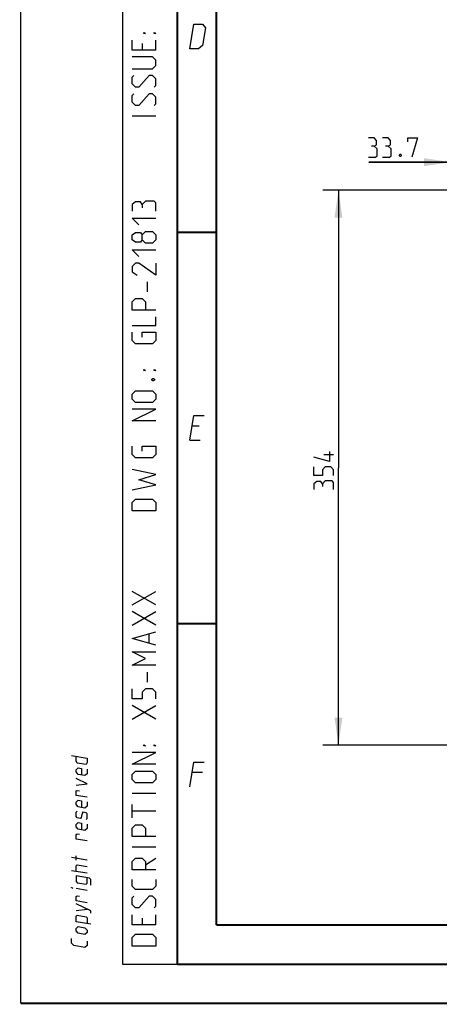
# Model space of a CAD drawing. Header units: millimetres. Extents: x 0 to 420, y 0 to 297.
# Tile 1 of 150: x 0 to 53, y 0 to 126. Entities that reach past the tile are written whole.
import ezdxf

# ---------------------------------------------------------------- set-up
doc = ezdxf.new("R2010")
doc.units = ezdxf.units.MM
doc.header["$LTSCALE"] = 23.1
doc.layers.get('0').update_dxf_attribs({"linetype": 'CONTINUOUS'})
doc.layers.add('DIM_PILOTEES', color=7, linetype='CONTINUOUS')
doc.styles.get("Standard").update_dxf_attribs({"font": 'txt', "width": 0.7})
doc.dimstyles.new('DIMSTYLE_4', dxfattribs={"dimtxt": 2.5, "dimasz": 3.5, "dimexe": 2, "dimexo": 0, "dimtad": 1, "dimdec": 0, "dimlfac": 5, "dimdsep": 46, "dimtxsty": 'Standard', "dimblk": '_FILLED', "dimblk1": '_FILLED', "dimblk2": '_FILLED', "dimcen": 0, "dimazin": 2, "dimtp": 0.5, "dimtm": 0.5, "dimtfac": 1, "dimtdec": 0, "dimtofl": 0, "dimtmove": 0, "dimatfit": 3, "dimldrblk": '_FILLED', "dimfxl": 0, "dimtolj": 1, "dimarcsym": 0})
doc.dimstyles.new('DIMSTYLE_5', dxfattribs={"dimtxt": 2.5, "dimasz": 3.5, "dimexe": 2, "dimexo": 0, "dimtad": 1, "dimdec": 1, "dimlfac": 5, "dimdsep": 46, "dimtxsty": 'Standard', "dimblk": '_FILLED', "dimblk1": '_FILLED', "dimblk2": '_FILLED', "dimcen": 0, "dimazin": 2, "dimtp": 0.3, "dimtm": 0.3, "dimtfac": 1, "dimtdec": 1, "dimtofl": 0, "dimtmove": 0, "dimatfit": 3, "dimldrblk": '_FILLED', "dimfxl": 0, "dimtolj": 1, "dimarcsym": 0})

# ---------------------------------------------------------------- blocks, each defined once
blk = doc.blocks.new('_FILLED')
at = {"color": 0, "linetype": 'ByBlock'}
blk.add_solid([(0, 0), (-1, 0.143), (-1, -0.143)], dxfattribs=at)
blk = doc.blocks.new('*D5')
at = {"layer": 'DIM_PILOTEES', "color": 2, "linetype": 'Continuous'}
for p, q in [((103.56, 103.86), (38.59, 103.86)), ((40.59, 103.86), (40.59, 68.42)), ((40.59, 32.99), (40.59, 68.42)), ((103.56, 32.99), (38.59, 32.99))]:
    blk.add_line(p, q, dxfattribs=at)
at = {"layer": 'DIM_PILOTEES', "color": 2, "linetype": 'Continuous', "xscale": 3.5, "yscale": 3.5, "zscale": 3.5}
for p, rotation in [((40.59, 103.86), 90), ((40.59, 32.99), 270)]:
    blk.add_blockref('_FILLED', p, dxfattribs=dict(at, rotation=rotation))
at = {"layer": 'DIM_PILOTEES', "color": 2, "linetype": 'Continuous', "insert": (37.47, 68.42), "char_height": 2.5, "width": 8.3036, "attachment_point": 2, "rotation": 90, "line_spacing_factor": 0.9}
blk.add_mtext('{\\ftxt;\\W0.0001;\\H0.0001;\\~}{\\ftxt;\\W2.2142857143;\\H2.5; }{\\ftxt;\\W0.0001;\\H0.0001;\\~}', dxfattribs=at)
blk = doc.blocks.new('*D7')
at = {"layer": 'DIM_PILOTEES', "color": 2, "linetype": 'Continuous'}
for p, q in [((55.02, 68.42), (55.02, 109.45)), ((61.76, 82.6), (61.76, 109.45)), ((55.02, 107.45), (44.45, 107.45)), ((44.45, 107.45), (58.39, 107.45)), ((69.26, 107.45), (58.39, 107.45)), ((61.76, 107.45), (69.26, 107.45))]:
    blk.add_line(p, q, dxfattribs=at)
at = {"layer": 'DIM_PILOTEES', "color": 2, "linetype": 'Continuous', "xscale": 3.5, "yscale": 3.5, "zscale": 3.5}
blk.add_blockref('_FILLED', (55.02, 107.45), dxfattribs=at)
at = {"layer": 'DIM_PILOTEES', "color": 2, "linetype": 'Continuous', "xscale": 3.5, "yscale": 3.5, "zscale": 3.5, "rotation": 180}
blk.add_blockref('_FILLED', (61.76, 107.45), dxfattribs=at)
at = {"layer": 'DIM_PILOTEES', "color": 2, "linetype": 'Continuous', "insert": (51.41, 110.58), "char_height": 2.5, "width": 10.4464, "attachment_point": 3, "line_spacing_factor": 0.9}
blk.add_mtext('{\\ftxt;\\W0.0001;\\H0.0001;\\~}{\\ftxt;\\W2.7857142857;\\H2.5; }{\\ftxt;\\W0.0001;\\H0.0001;\\~}', dxfattribs=at)

msp = doc.modelspace()

# ---------------------------------------------------------------- linework, layer by layer
at = {"color": 7, "linetype": 'Continuous'}
for p, q in [((0, 0), (0, 297)), ((409.86, 10.0737), (25.007, 10.0134)), ((25, 9.9999), (25, 10))]:
    msp.add_line(p, q, dxfattribs=at)
at = {"color": 2, "linetype": 'Continuous'}
for p, q in [((13, 292), (13, 5)), ((20, 292), (20, 5)), ((15.5357, 122.6071), (15.5357, 121.75)), ((17.25, 121.75), (17.25, 123.0357)), ((17.25, 113.3214), (14.25, 113.3214)), ((16.1786, 90.8929), (16.1786, 92.1786)), ((22.7833, 73.7249), (21.8833, 73.7249)), ((21.5894, 71.9249), (22.9394, 71.9249)), ((17.25, 50.8929), (14.25, 52.6071)), ((14.25, 50.8929), (17.25, 52.6071)), ((17.25, 48.3214), (14.25, 50.0357)), ((14.25, 48.3214), (17.25, 50.0357)), ((16.3929, 46.0357), (16.3929, 47.1786)), ((16.1786, 41.0357), (16.1786, 42.3214)), ((17.25, 36.3214), (14.25, 38.0357)), ((14.25, 36.3214), (17.25, 38.0357)), ((23.2333, 29.4749), (21.8833, 29.4749)), ((17.25, 26.8214), (14.25, 26.8214)), ((14.25, 23.6786), (14.25, 25.3929)), ((17.25, 24.5357), (14.25, 24.5357)), ((17.25, 19.9643), (14.25, 19.9643)), ((8.5001, 18.2823), (6.5001, 18.6089)), ((7.0715, 18.2775), (7.0715, 18.8489)), ((15.9643, 17.6786), (17.25, 18.5357)), ((8.5001, 16.6157), (6.5001, 16.9422)), ((8.5001, 14.4252), (7.0715, 14.6584)), ((7.0715, 11.8489), (8.5001, 12.0442)), ((17.25, 10.0357), (17.25, 11.3214)), ((15.5357, 10.8929), (15.5357, 10.0357)), ((13, 5), (20, 5))]:
    msp.add_line(p, q, dxfattribs=at)
at = {"color": 7, "linetype": 'Continuous', "const_width": 0.25}
for points in [[(20, 292), (20, 5)], [(25, 10), (25, 287)], [(20.0002, 98.5), (25.0002, 98.5)], [(20.0002, 48.5), (25.0002, 48.5)], [(409.8307, 10.048), (25, 10)], [(20, 5), (415, 5)], [(420, 0), (0, 0)]]:
    msp.add_lwpolyline(points, dxfattribs=at)
at = {"color": 2, "linetype": 'Continuous'}
for points in [[(21.5894, 121.9249), (22.1037, 125.0749), (23.2287, 125.0749), (23.6052, 124.6249), (23.2379, 122.3749), (22.7144, 121.9249), (21.5894, 121.9249)], [(15.9643, 123.8929), (15.75, 123.8929), (15.75, 124.0357), (15.9643, 123.8929)], [(17.25, 123.8929), (17.0357, 123.8929), (17.0357, 124.0357), (17.25, 123.8929)], [(17.25, 121.75), (14.25, 121.75), (14.25, 123.0357)], [(14.25, 119.3929), (16.8214, 119.3929), (17.25, 119.8214), (17.25, 120.4643), (16.8214, 120.8929), (14.25, 120.8929)], [(17.0357, 117.0357), (17.25, 117.25), (17.25, 118.1071), (16.8214, 118.5357), (16.3929, 118.5357), (15.1071, 117.0357), (14.6786, 117.0357), (14.25, 117.4643), (14.25, 118.3214), (14.4643, 118.5357)], [(17.0357, 114.6786), (17.25, 114.8929), (17.25, 115.75), (16.8214, 116.1786), (16.3929, 116.1786), (15.1071, 114.6786), (14.6786, 114.6786), (14.25, 115.1071), (14.25, 115.9643), (14.4643, 116.1786)], [(15.5357, 102.0357), (15.3214, 102.3929), (14.6786, 102.3929), (14.25, 102.0357), (14.25, 101.1786)], [(17.25, 101.1786), (17.25, 102.25), (17.0357, 102.4643), (15.9643, 102.4643), (15.5357, 102.0357), (15.5357, 101.6071)], [(15.1071, 99.4643), (14.25, 100.3214), (17.25, 100.3214)], [(15.5357, 97.5357), (15.3214, 97.25), (14.6786, 97.25), (14.25, 97.5357), (14.25, 98.1786), (14.6786, 98.4643), (15.3214, 98.4643), (15.5357, 98.1786), (15.9643, 98.6071), (16.8214, 98.6071), (17.25, 98.1786), (17.25, 97.5357), (16.8214, 97.1071)], [(16.8214, 97.1071), (15.9643, 97.1071), (15.5357, 97.5357), (15.5357, 98.1786)], [(15.1071, 95.3929), (14.25, 96.25), (17.25, 96.25)], [(17.25, 94.5357), (17.25, 93.0357), (15.1071, 94.5357), (14.6786, 94.5357), (14.25, 94.1071), (14.25, 93.4643), (14.8929, 93.0357)], [(17.25, 88.5357), (14.25, 88.5357), (14.25, 89.6071), (14.6786, 90.0357), (15.5357, 90.0357), (15.9643, 89.6071), (15.9643, 88.5357)], [(14.25, 86.6071), (17.25, 86.6071), (17.25, 87.6786)], [(15.5357, 85.1071), (15.5357, 85.75), (17.25, 85.75), (17.25, 84.6786), (16.8214, 84.25), (14.6786, 84.25), (14.25, 84.6786), (14.25, 85.75)], [(15.9643, 80.8214), (15.75, 80.8214), (15.75, 80.9643), (15.9643, 80.8214)], [(17.25, 80.8214), (17.0357, 80.8214), (17.0357, 80.9643), (17.25, 80.8214)], [(16.75, 79.75), (16.8929, 79.8214), (16.9643, 79.8214), (17.1071, 79.75), (17.1071, 79.6071), (16.9643, 79.5357), (16.8929, 79.5357), (16.75, 79.6071), (16.75, 79.75)], [(16.8214, 76.75), (14.6786, 76.75), (14.25, 77.1786), (14.25, 77.8214), (14.6786, 78.25), (16.8214, 78.25), (17.25, 77.8214), (17.25, 77.1786), (16.8214, 76.75)], [(17.25, 74.3929), (14.25, 74.3929), (17.25, 75.8929), (14.25, 75.8929)], [(21.5894, 71.9249), (22.1037, 75.0749), (23.4537, 75.0749)], [(15.5357, 70.5357), (15.5357, 71.1786), (17.25, 71.1786), (17.25, 70.1071), (16.8214, 69.6786), (14.6786, 69.6786), (14.25, 70.1071), (14.25, 71.1786)], [(14.25, 65.6071), (17.25, 66.25), (15.1071, 66.8929), (17.25, 67.5357), (14.25, 68.1786)], [(17.25, 62.8929), (14.25, 62.8929), (14.25, 63.9643), (14.6786, 64.3929), (16.8214, 64.3929), (17.25, 63.9643), (17.25, 62.8929)], [(17.25, 45.75), (14.25, 46.6071), (17.25, 47.4643)], [(17.25, 43.1786), (14.25, 43.1786), (15.9643, 44.0357), (14.25, 44.8929), (17.25, 44.8929)], [(17.25, 38.8929), (17.25, 39.75), (16.8214, 40.1786), (15.9643, 40.1786), (15.5357, 39.75), (15.5357, 38.8929), (14.25, 38.8929), (14.25, 40.1786)], [(15.9643, 32.8929), (15.75, 32.8929), (15.75, 33.0357), (15.9643, 32.8929)], [(17.25, 32.8929), (17.0357, 32.8929), (17.0357, 33.0357), (17.25, 32.8929)], [(6.5001, 31.6565), (8.5001, 31.3299), (8.5001, 30.7585), (8.3572, 30.4961), (7.2144, 30.6827), (7.0715, 30.9918), (7.0715, 31.5632)], [(17.25, 30.5357), (14.25, 30.5357), (17.25, 32.0357), (14.25, 32.0357)], [(21.5894, 27.6749), (22.1037, 30.8249), (23.4537, 30.8249)], [(8.5001, 29.9014), (8.5001, 29.3299), (8.2144, 29.0909), (7.3572, 29.2308), (7.0715, 29.5632), (7.0715, 29.8489), (7.3572, 30.088), (7.7858, 30.018), (7.7858, 29.1608)], [(16.8214, 28.1786), (14.6786, 28.1786), (14.25, 28.6071), (14.25, 29.25), (14.6786, 29.6786), (16.8214, 29.6786), (17.25, 29.25), (17.25, 28.6071), (16.8214, 28.1786)], [(7.0715, 27.8489), (8.5001, 28.0442), (7.0715, 28.706)], [(8.5001, 26.3299), (7.0715, 26.5632), (7.0715, 27.1346), (7.2144, 27.2065), (7.5001, 27.1599)], [(8.5001, 25.7585), (8.5001, 25.1871), (8.2144, 24.948), (7.3572, 25.088), (7.0715, 25.4203), (7.0715, 25.706), (7.3572, 25.9451), (7.7858, 25.8751), (7.7858, 25.018)], [(8.3572, 23.4961), (8.5001, 23.6157), (8.5001, 24.1871), (8.3572, 24.3533), (7.9286, 24.4232), (7.8334, 24.2959), (7.7382, 23.7401), (7.6429, 23.6127), (7.2144, 23.6827), (7.0715, 23.8489), (7.0715, 24.4203), (7.2144, 24.5399)], [(8.5001, 22.9014), (8.5001, 22.3299), (8.2144, 22.0909), (7.3572, 22.2308), (7.0715, 22.5632), (7.0715, 22.8489), (7.3572, 23.088), (7.7858, 23.018), (7.7858, 22.1608)], [(17.25, 21.3214), (14.25, 21.3214), (14.25, 22.3929), (14.6786, 22.8214), (15.5357, 22.8214), (15.9643, 22.3929), (15.9643, 21.3214)], [(8.5001, 20.7585), (7.0715, 20.9918), (7.0715, 21.5632), (7.2144, 21.6351), (7.5001, 21.5885)], [(7.0715, 16.8489), (7.0715, 17.5632), (7.2143, 17.6827), (8.5001, 17.4728)], [(17.25, 17.0357), (14.25, 17.0357), (14.25, 18.1071), (14.6786, 18.5357), (15.5357, 18.5357), (15.9643, 18.1071), (15.9643, 17.0357)], [(8.9763, 15.1093), (8.9763, 15.8236), (8.7858, 15.9976), (7.0715, 16.2775), (7.0715, 15.5632), (7.2143, 15.397), (8.3572, 15.2104), (8.5001, 15.3299), (8.5001, 16.0442)], [(17.25, 15.8214), (17.25, 14.9643), (16.8214, 14.5357), (14.6786, 14.5357), (14.25, 14.9643), (14.25, 15.8214)], [(6.6429, 14.7284), (6.5001, 14.7517), (6.5001, 14.7993), (6.6429, 14.7284)], [(8.5001, 12.8537), (7.0715, 13.087), (7.0715, 13.6584), (7.2143, 13.7303), (7.5001, 13.6837)], [(8.9763, 11.5379), (8.9763, 11.8236), (7.0715, 12.706)], [(17.0357, 12.1786), (17.25, 12.3929), (17.25, 13.25), (16.8214, 13.6786), (16.3929, 13.6786), (15.1071, 12.1786), (14.6786, 12.1786), (14.25, 12.6071), (14.25, 13.4643), (14.4643, 13.6786)], [(17.25, 10.0357), (14.25, 10.0357), (14.25, 11.3214)], [(8.9763, 10.1093), (7.0715, 10.4203), (7.0715, 11.1346), (7.2143, 11.2541), (8.3572, 11.0675), (8.5001, 10.9014), (8.5001, 10.1871)], [(8.2143, 8.8052), (7.3572, 8.9451), (7.0715, 9.2775), (7.0715, 9.5632), (7.3572, 9.8023), (8.2143, 9.6623), (8.5001, 9.3299), (8.5001, 9.0442), (8.2143, 8.8052)], [(17.25, 7.3214), (14.25, 7.3214), (14.25, 8.3929), (14.6786, 8.8214), (16.8214, 8.8214), (17.25, 8.3929), (17.25, 7.3214)], [(8.5001, 7.949), (8.5001, 7.3776), (8.2143, 7.1385), (6.7858, 7.3717), (6.5001, 7.7041), (6.5001, 8.2755)]]:
    msp.add_lwpolyline(points, dxfattribs=at)
at = {"layer": 'DIM_PILOTEES', "color": 2, "linetype": 'Continuous'}
msp.add_line((39.9653, 70.0608), (38.7153, 70.0608), dxfattribs=at)
for points in [[(45.161, 109.5078), (45.4586, 109.6863), (45.4586, 110.222), (45.161, 110.5792), (44.4467, 110.5792)], [(44.4467, 108.0792), (45.3396, 108.0792), (45.5182, 108.2578), (45.5182, 109.1506), (45.161, 109.5078), (44.8039, 109.5078)], [(46.9467, 109.5078), (47.2444, 109.6863), (47.2444, 110.222), (46.9467, 110.5792), (46.2325, 110.5792)], [(46.2325, 108.0792), (47.1253, 108.0792), (47.3039, 108.2578), (47.3039, 109.1506), (46.9467, 109.5078), (46.5896, 109.5078)], [(49.4467, 110.0435), (49.4467, 110.5792), (50.6967, 110.5792), (49.9825, 108.0792)], [(48.5539, 108.4958), (48.6134, 108.3768), (48.6134, 108.3173), (48.5539, 108.1982), (48.4348, 108.1982), (48.3753, 108.3173), (48.3753, 108.3768), (48.4348, 108.4958), (48.5539, 108.4958)], [(39.4296, 70.4775), (39.4296, 69.2275), (37.4653, 69.7632)], [(39.9653, 67.4417), (39.9653, 68.156), (39.6082, 68.5132), (38.8939, 68.5132), (38.5368, 68.156), (38.5368, 67.4417), (37.4653, 67.4417), (37.4653, 68.5132)], [(38.5368, 66.3703), (38.3582, 66.6679), (37.8225, 66.6679), (37.4653, 66.3703), (37.4653, 65.656)], [(39.9653, 65.656), (39.9653, 66.5489), (39.7868, 66.7275), (38.8939, 66.7275), (38.5368, 66.3703), (38.5368, 66.0132)]]:
    msp.add_lwpolyline(points, dxfattribs=at)

# ---------------------------------------------------------------- dimensions: what is measured, and where the dimension line sits
for base, p1, p2, angle, text, dimstyle, picture, middle in [((55.0188, 107.4542), (61.7571, 82.6039), (55.0188, 68.4239), 180, '{\\ftxt;\\W0.0001;\\H0.0001;\\~}{\\ftxt;\\W2.7857142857;\\H2.5; }{\\ftxt;\\W0.0001;\\H0.0001;\\~}', 'DIMSTYLE_5', '*D7', (47.5717, 107.4542)), ((40.5903, 32.9897), (103.5571, 103.858), (103.5571, 32.9897), 270, '{\\ftxt;\\W0.0001;\\H0.0001;\\~}{\\ftxt;\\W2.2142857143;\\H2.5; }{\\ftxt;\\W0.0001;\\H0.0001;\\~}', 'DIMSTYLE_4', '*D5', (40.5903, 68.0667))]:
    dim = msp.add_linear_dim(base=base, p1=p1, p2=p2, angle=angle, text=text, dimstyle=dimstyle, dxfattribs=at)
    dim.commit()
    dim.dimension.update_dxf_attribs({"geometry": picture, "text_midpoint": middle, "dimtype": 160})

doc.saveas('drawing.dxf')
